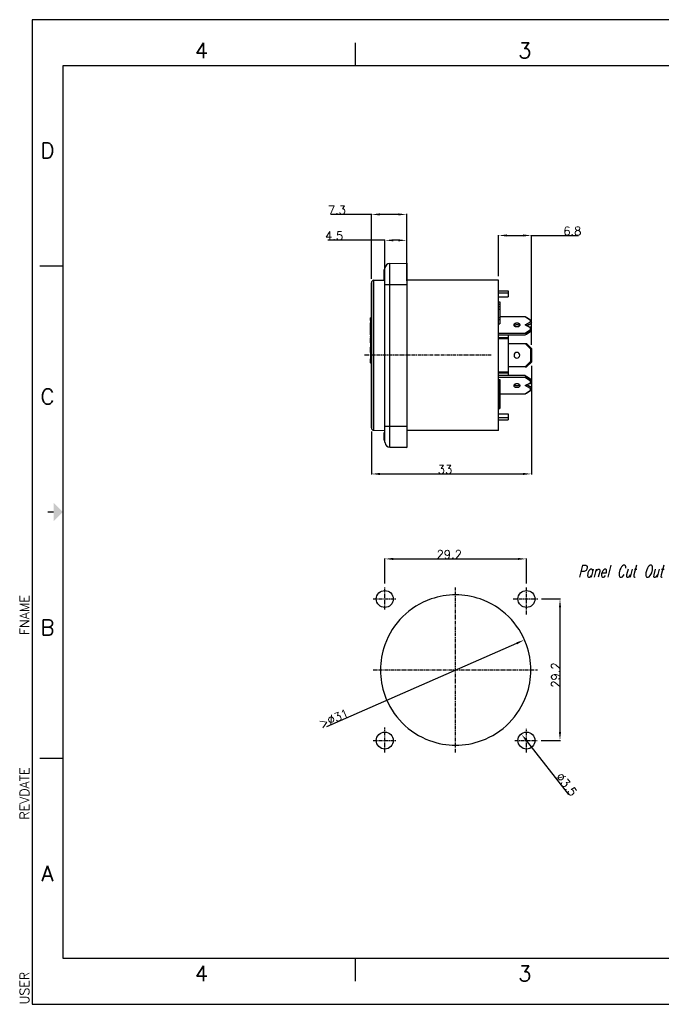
# Model space of a CAD drawing. Extents: x 4473 to 5011, y -32 to 374.
# Tile 1 of 7: x 4473 to 4737, y -32 to 374. Entities that reach past the tile are written whole.
import ezdxf
from ezdxf.enums import TextEntityAlignment as Align

# ---------------------------------------------------------------- set-up
doc = ezdxf.new("R2010")
doc.units = 0
doc.header["$LTSCALE"] = 4
doc.header["$MEASUREMENT"] = 0
doc.linetypes.add('CENTER', pattern=[0.6, 0.375, -0.075, 0.075, -0.075])
doc.layers.get('0').update_dxf_attribs({"linetype": 'CONTINUOUS'})
doc.layers.get('Defpoints').update_dxf_attribs({"linetype": 'CONTINUOUS'})
for name, color, linetype in [('6文本', 5, 'CONTINUOUS'), ('DEFAULT_1', 7, 'CENTER'), ('Title Block', 7, 'CONTINUOUS'), ('ZEICHNUNGSBEMASSUNGEN', 7, 'CONTINUOUS')]:
    doc.layers.add(name, color=color, linetype=linetype)
doc.styles.add('Roman', font='romans')
doc.styles.get("Standard").update_dxf_attribs({"font": 'txt', "bigfont": 'gbcbig.shx'})
doc.dimstyles.new('DIMSTYLE_1', dxfattribs={"dimtxt": 3.5, "dimasz": 3.5, "dimexe": 0.18, "dimexo": 0.0625, "dimgap": 0.09, "dimtad": 1, "dimdec": 4, "dimlfac": 0.5, "dimdsep": 46, "dimtxsty": 'Standard', "dimblk": '_FILLED', "dimblk1": '_FILLED', "dimblk2": '_FILLED', "dimcen": 0.09, "dimclrt": 5, "dimadec": 0, "dimazin": 0, "dimtol": 1, "dimtp": 0.1, "dimtm": 0.1, "dimtfac": 1, "dimtdec": 4, "dimtofl": 0, "dimtmove": 0, "dimatfit": 3, "dimldrblk": '_FILLED', "dimfxl": 0, "dimtolj": 1, "dimarcsym": 0})
doc.dimstyles.new('DIMSTYLE_2', dxfattribs={"dimtxt": 3.5, "dimasz": 3.5, "dimexe": 0.18, "dimexo": 0.0625, "dimgap": 0.09, "dimtad": 1, "dimdec": 4, "dimlfac": 0.5, "dimdsep": 46, "dimtxsty": 'Standard', "dimblk": '_FILLED', "dimblk1": '_FILLED', "dimblk2": '_FILLED', "dimcen": 0.09, "dimclrt": 5, "dimadec": 0, "dimazin": 0, "dimtol": 1, "dimtm": 0.2, "dimtfac": 0.6, "dimtdec": 4, "dimtofl": 0, "dimtmove": 0, "dimatfit": 3, "dimldrblk": '_FILLED', "dimfxl": 0, "dimtolj": 1, "dimarcsym": 0})
doc.dimstyles.new('DIMSTYLE_3', dxfattribs={"dimtxt": 3.5, "dimasz": 3.5, "dimexe": 0.18, "dimexo": 0.0625, "dimgap": 0.09, "dimtad": 1, "dimdec": 4, "dimlfac": 0.5, "dimdsep": 46, "dimtxsty": 'Standard', "dimblk": '_FILLED', "dimblk1": '_FILLED', "dimblk2": '_FILLED', "dimcen": 0.09, "dimclrt": 5, "dimadec": 0, "dimazin": 0, "dimtol": 1, "dimtp": 0.1, "dimtm": 0.1, "dimtfac": 1, "dimtdec": 4, "dimtofl": 0, "dimtmove": 0, "dimatfit": 3, "dimldrblk": '_FILLED', "dimfxl": 0, "dimtolj": 1, "dimarcsym": 0})
doc.dimstyles.new('DIMSTYLE_4', dxfattribs={"dimtxt": 3.5, "dimasz": 3.5, "dimexe": 0.18, "dimexo": 0.0625, "dimgap": 0.09, "dimtad": 1, "dimdec": 4, "dimlfac": 0.5, "dimdsep": 46, "dimtxsty": 'Standard', "dimblk": '_FILLED', "dimblk1": '_FILLED', "dimblk2": '_FILLED', "dimcen": 0.09, "dimclrt": 5, "dimadec": 0, "dimazin": 0, "dimtol": 1, "dimtp": 0.1, "dimtfac": 0.6, "dimtdec": 4, "dimtofl": 0, "dimtmove": 0, "dimatfit": 3, "dimldrblk": '_FILLED', "dimfxl": 0, "dimtolj": 1, "dimarcsym": 0})
doc.dimstyles.new('DIMSTYLE_5', dxfattribs={"dimtxt": 3.5, "dimasz": 3.5, "dimexe": 0.18, "dimexo": 0.0625, "dimgap": 0.09, "dimtad": 1, "dimdec": 4, "dimlfac": 0.5, "dimdsep": 46, "dimtxsty": 'Standard', "dimblk": '_FILLED', "dimblk1": '_FILLED', "dimblk2": '_FILLED', "dimcen": 0.09, "dimclrt": 5, "dimadec": 0, "dimazin": 0, "dimtol": 1, "dimtp": 0.1, "dimtm": 0.1, "dimtfac": 0.6, "dimtdec": 4, "dimtofl": 0, "dimtmove": 0, "dimatfit": 3, "dimldrblk": '_FILLED', "dimfxl": 0, "dimtolj": 1, "dimarcsym": 0})

# ---------------------------------------------------------------- blocks, each defined once
blk = doc.blocks.new('_FILLED')
at = {"color": 0, "linetype": 'ByBlock'}
blk.add_solid([(0, 0), (-1, 0.125), (-1, -0.125)], dxfattribs=at)
blk = doc.blocks.new('*D106')
at = {"layer": 'Defpoints', "color": 0, "linetype": 'Continuous'}
for p in [(873.5, 276.36), (864.5, 259.66), (873.5, 259.66)]:
    blk.add_point(p, dxfattribs=at)
at = {"layer": 'ZEICHNUNGSBEMASSUNGEN', "color": 0, "linetype": 'Continuous', "lineweight": -2}
for p, q in [((864.5, 276.36), (840.98, 276.36)), ((864.5, 259.72), (864.5, 276.54)), ((870, 276.36), (868, 276.36)), ((873.5, 259.72), (873.5, 276.54))]:
    blk.add_line(p, q, dxfattribs=at)
at = {"layer": 'ZEICHNUNGSBEMASSUNGEN', "color": 0, "linetype": 'Continuous', "lineweight": -2, "xscale": 3.5, "yscale": 3.5, "zscale": 3.5, "rotation": 180}
blk.add_blockref('_FILLED', (864.5, 276.36), dxfattribs=at)
at = {"layer": 'ZEICHNUNGSBEMASSUNGEN', "color": 0, "linetype": 'Continuous', "lineweight": -2, "xscale": 3.5, "yscale": 3.5, "zscale": 3.5}
blk.add_blockref('_FILLED', (873.5, 276.36), dxfattribs=at)
at = {"layer": 'ZEICHNUNGSBEMASSUNGEN', "color": 5, "linetype": 'Continuous', "insert": (843.52, 278.2), "char_height": 3.5, "attachment_point": 5}
blk.add_mtext('\\A1;4.5', dxfattribs=at)
blk = doc.blocks.new('*D107')
at = {"layer": 'Defpoints', "color": 0, "linetype": 'Continuous'}
for p in [(924.9, 278.36), (911.3, 261.46), (924.9, 233.26)]:
    blk.add_point(p, dxfattribs=at)
at = {"layer": 'ZEICHNUNGSBEMASSUNGEN', "color": 0, "linetype": 'Continuous', "lineweight": -2}
for p, q in [((911.3, 261.52), (911.3, 278.54)), ((914.8, 278.36), (921.4, 278.36)), ((924.9, 233.32), (924.9, 278.54)), ((924.9, 278.36), (944.28, 278.36))]:
    blk.add_line(p, q, dxfattribs=at)
at = {"layer": 'ZEICHNUNGSBEMASSUNGEN', "color": 0, "linetype": 'Continuous', "lineweight": -2, "xscale": 3.5, "yscale": 3.5, "zscale": 3.5, "rotation": 180}
blk.add_blockref('_FILLED', (911.3, 278.36), dxfattribs=at)
at = {"layer": 'ZEICHNUNGSBEMASSUNGEN', "color": 0, "linetype": 'Continuous', "lineweight": -2, "xscale": 3.5, "yscale": 3.5, "zscale": 3.5}
blk.add_blockref('_FILLED', (924.9, 278.36), dxfattribs=at)
at = {"layer": 'ZEICHNUNGSBEMASSUNGEN', "color": 5, "linetype": 'Continuous', "insert": (941.74, 280.2), "char_height": 3.5, "attachment_point": 5}
blk.add_mtext('\\A1;6.8', dxfattribs=at)
blk = doc.blocks.new('*D108')
at = {"layer": 'Defpoints', "color": 0, "linetype": 'Continuous'}
for p in [(873.5, 287.05), (858.9, 260.38), (873.5, 259.66)]:
    blk.add_point(p, dxfattribs=at)
at = {"layer": 'ZEICHNUNGSBEMASSUNGEN', "color": 0, "linetype": 'Continuous', "lineweight": -2}
for p, q in [((858.9, 287.05), (842.17, 287.05)), ((858.9, 260.44), (858.9, 287.23)), ((870, 287.05), (862.4, 287.05)), ((873.5, 259.72), (873.5, 287.23))]:
    blk.add_line(p, q, dxfattribs=at)
at = {"layer": 'ZEICHNUNGSBEMASSUNGEN', "color": 0, "linetype": 'Continuous', "lineweight": -2, "xscale": 3.5, "yscale": 3.5, "zscale": 3.5, "rotation": 180}
blk.add_blockref('_FILLED', (858.9, 287.05), dxfattribs=at)
at = {"layer": 'ZEICHNUNGSBEMASSUNGEN', "color": 0, "linetype": 'Continuous', "lineweight": -2, "xscale": 3.5, "yscale": 3.5, "zscale": 3.5}
blk.add_blockref('_FILLED', (873.5, 287.05), dxfattribs=at)
at = {"layer": 'ZEICHNUNGSBEMASSUNGEN', "color": 5, "linetype": 'Continuous', "insert": (844.71, 288.89), "char_height": 3.5, "attachment_point": 5}
blk.add_mtext('\\A1;7.3', dxfattribs=at)
blk = doc.blocks.new('*D109')
at = {"layer": 'Defpoints', "color": 0, "linetype": 'Continuous'}
for p in [(924.9, 224.66), (858.9, 197.54), (924.9, 180)]:
    blk.add_point(p, dxfattribs=at)
at = {"layer": 'ZEICHNUNGSBEMASSUNGEN', "color": 0, "linetype": 'Continuous', "lineweight": -2}
for p, q in [((924.9, 224.59), (924.9, 179.82)), ((858.9, 197.47), (858.9, 179.82)), ((862.4, 180), (921.4, 180))]:
    blk.add_line(p, q, dxfattribs=at)
at = {"layer": 'ZEICHNUNGSBEMASSUNGEN', "color": 0, "linetype": 'Continuous', "lineweight": -2, "xscale": 3.5, "yscale": 3.5, "zscale": 3.5, "rotation": 180}
blk.add_blockref('_FILLED', (858.9, 180), dxfattribs=at)
at = {"layer": 'ZEICHNUNGSBEMASSUNGEN', "color": 0, "linetype": 'Continuous', "lineweight": -2, "xscale": 3.5, "yscale": 3.5, "zscale": 3.5}
blk.add_blockref('_FILLED', (924.9, 180), dxfattribs=at)
at = {"layer": 'ZEICHNUNGSBEMASSUNGEN', "color": 5, "linetype": 'Continuous', "insert": (889.22, 181.84), "char_height": 3.5, "attachment_point": 5}
blk.add_mtext('\\A1;33', dxfattribs=at)
blk = doc.blocks.new('*D114')
at = {"layer": 'Defpoints', "color": 0, "linetype": 'Continuous'}
for p in [(922.83, 144.95), (864.43, 134.7), (922.83, 134.72)]:
    blk.add_point(p, dxfattribs=at)
at = {"layer": 'ZEICHNUNGSBEMASSUNGEN', "color": 0, "linetype": 'Continuous', "lineweight": -2}
for p, q in [((864.43, 134.76), (864.43, 145.13)), ((867.93, 144.95), (919.33, 144.95)), ((922.83, 134.78), (922.83, 145.13))]:
    blk.add_line(p, q, dxfattribs=at)
at = {"layer": 'ZEICHNUNGSBEMASSUNGEN', "color": 0, "linetype": 'Continuous', "lineweight": -2, "xscale": 3.5, "yscale": 3.5, "zscale": 3.5, "rotation": 180}
blk.add_blockref('_FILLED', (864.43, 144.95), dxfattribs=at)
at = {"layer": 'ZEICHNUNGSBEMASSUNGEN', "color": 0, "linetype": 'Continuous', "lineweight": -2, "xscale": 3.5, "yscale": 3.5, "zscale": 3.5}
blk.add_blockref('_FILLED', (922.83, 144.95), dxfattribs=at)
at = {"layer": 'ZEICHNUNGSBEMASSUNGEN', "color": 5, "linetype": 'Continuous', "insert": (891.02, 146.79), "char_height": 3.5, "attachment_point": 5}
blk.add_mtext('\\A1;29.2', dxfattribs=at)
blk = doc.blocks.new('*D115')
at = {"layer": 'Defpoints', "color": 0, "linetype": 'Continuous'}
for p in [(928.98, 128.42), (928.81, 70.02), (936.65, 70.02)]:
    blk.add_point(p, dxfattribs=at)
at = {"layer": 'ZEICHNUNGSBEMASSUNGEN', "color": 0, "linetype": 'Continuous', "lineweight": -2}
for p, q in [((929.04, 128.42), (936.83, 128.42)), ((936.65, 124.92), (936.65, 73.52)), ((928.88, 70.02), (936.83, 70.02))]:
    blk.add_line(p, q, dxfattribs=at)
at = {"layer": 'ZEICHNUNGSBEMASSUNGEN', "color": 0, "linetype": 'Continuous', "lineweight": -2, "xscale": 3.5, "yscale": 3.5, "zscale": 3.5}
for p, rotation in [((936.65, 128.42), 90), ((936.65, 70.02), 270)]:
    blk.add_blockref('_FILLED', p, dxfattribs=dict(at, rotation=rotation))
at = {"layer": 'ZEICHNUNGSBEMASSUNGEN', "color": 5, "linetype": 'Continuous', "insert": (934.81, 97.06), "char_height": 3.5, "attachment_point": 5, "rotation": 90}
blk.add_mtext('\\A1;29.2', dxfattribs=at)
blk = doc.blocks.new('*D116')
at = {"layer": 'Defpoints', "color": 0, "linetype": 'Continuous'}
for p in [(920.67, 72.77), (924.99, 67.27)]:
    blk.add_point(p, dxfattribs=at)
at = {"layer": 'ZEICHNUNGSBEMASSUNGEN', "color": 0, "linetype": 'Continuous', "lineweight": -2}
blk.add_line((940.23, 47.82), (922.83, 70.02), dxfattribs=at)
at = {"layer": 'ZEICHNUNGSBEMASSUNGEN', "color": 0, "linetype": 'Continuous', "lineweight": -2, "xscale": 3.5, "yscale": 3.5, "zscale": 3.5, "rotation": 128.1009790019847}
blk.add_blockref('_FILLED', (920.67, 72.77), dxfattribs=at)
at = {"layer": 'ZEICHNUNGSBEMASSUNGEN', "color": 5, "linetype": 'Continuous', "insert": (939.36, 51.92), "char_height": 3.5, "attachment_point": 5, "rotation": 308.101}
blk.add_mtext('\\A1;∅3.5', dxfattribs=at)
blk = doc.blocks.new('*D117')
at = {"layer": 'Defpoints', "color": 0, "linetype": 'Continuous'}
for p in [(922.02, 111.55), (865.23, 86.67)]:
    blk.add_point(p, dxfattribs=at)
at = {"layer": 'ZEICHNUNGSBEMASSUNGEN', "color": 0, "linetype": 'Continuous', "lineweight": -2}
blk.add_line((840.52, 75.85), (918.82, 110.14), dxfattribs=at)
at = {"layer": 'ZEICHNUNGSBEMASSUNGEN', "color": 0, "linetype": 'Continuous', "lineweight": -2, "xscale": 3.5, "yscale": 3.5, "zscale": 3.5, "rotation": 23.65631210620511}
blk.add_blockref('_FILLED', (922.02, 111.55), dxfattribs=at)
at = {"layer": 'ZEICHNUNGSBEMASSUNGEN', "color": 5, "linetype": 'Continuous', "insert": (843.42, 79.12), "char_height": 3.5, "attachment_point": 5, "rotation": 23.6563}
blk.add_mtext('\\A1;>∅31', dxfattribs=at)
blk = doc.blocks.new('78')
at = {"color": 7, "linetype": 'Continuous'}
for p, q in [((864.10211, 264.16918), (864.10211, 263.91386)), ((864.50211, 264.16918), (864.10211, 264.16918)), ((864.50211, 264.04545), (864.50211, 264.83392)), ((864.50211, 263.93991), (864.50211, 264.83392)), ((864.50211, 258.15641), (864.50211, 264.04545)), ((866.46721, 266.83362), (873.50211, 266.95641)), ((873.50211, 266.95641), (873.50211, 265.52294)), ((873.50211, 265.52294), (873.50211, 265.47334)), ((873.50211, 265.47334), (873.50211, 264.95867)), ((873.50211, 264.95867), (873.50211, 261.95641)), ((859.88466, 259.87581), (864.50211, 259.95641)), ((859.88466, 259.87581), (864.50211, 259.95641)), ((864.10211, 263.91386), (864.10211, 263.7862)), ((864.50211, 263.91386), (864.10211, 263.91386)), ((864.10211, 263.7862), (864.10211, 263.27556)), ((864.50211, 263.7862), (864.10211, 263.7862)), ((864.10211, 263.27556), (864.10211, 263.02024)), ((864.10211, 263.02024), (864.10211, 262.76492)), ((864.50211, 263.02024), (864.10211, 263.02024)), ((864.10211, 262.76492), (864.10211, 262.25428)), ((864.10211, 262.25428), (864.10211, 262.12662)), ((864.50211, 262.25428), (864.10211, 262.25428)), ((864.10211, 262.12662), (864.10211, 261.8713)), ((864.50211, 262.12662), (864.10211, 262.12662)), ((864.10211, 261.8713), (864.10211, 260.15641)), ((864.50211, 261.8713), (864.10211, 261.8713)), ((864.50211, 260.15641), (864.10211, 260.15641)), ((864.50211, 258.15641), (864.50211, 263.93991)), ((873.50211, 261.95641), (873.50211, 261.65992)), ((873.50211, 261.65992), (873.50211, 261.52402)), ((873.50211, 261.52402), (873.50211, 258.15641)), ((911.30211, 259.95641), (873.50211, 259.95641)), ((911.30211, 259.95641), (873.50211, 259.95641)), ((911.30211, 257.456), (911.30211, 259.95641)), ((858.90211, 258.87596), (858.90211, 257.86166)), ((858.90211, 257.86166), (858.90211, 258.87596)), ((858.90211, 257.86166), (858.90211, 257.68642)), ((858.90211, 257.79882), (858.90211, 257.86166)), ((858.90211, 257.68642), (858.90211, 257.79882)), ((858.90211, 257.68642), (858.90211, 257.66401)), ((858.90211, 257.31179), (858.90211, 257.68642)), ((858.90211, 257.66401), (858.90211, 257.16281)), ((858.90211, 257.16281), (858.90211, 257.31179)), ((858.90211, 257.16281), (858.90211, 256.98953)), ((858.90211, 254.28472), (858.90211, 257.16281)), ((858.90211, 256.98953), (858.90211, 254.28472)), ((864.50211, 199.75641), (864.50211, 258.15641)), ((864.50211, 199.75641), (864.50211, 258.15641)), ((873.50211, 258.15641), (873.50211, 199.75641)), ((911.30211, 257.38996), (911.30211, 257.456)), ((911.30211, 255.55641), (911.30211, 257.38996)), ((858.90211, 254.28472), (858.90211, 254.12634)), ((858.90211, 254.05128), (858.90211, 254.28472)), ((858.90211, 254.12634), (858.90211, 246.05984)), ((858.90211, 246.05984), (858.90211, 254.05128)), ((911.30211, 255.55641), (915.30211, 255.55641)), ((911.30211, 253.10456), (911.30211, 255.55641)), ((911.30211, 254.65004), (915.30211, 254.65004)), ((911.30211, 253.10456), (915.30211, 253.10456)), ((911.30211, 250.95641), (911.30211, 253.10456)), ((915.30211, 255.55641), (915.30211, 254.65004)), ((915.30211, 254.65004), (915.30211, 253.10456)), ((911.30211, 250.95641), (911.90211, 250.95641)), ((911.30211, 249.04152), (911.30211, 250.95641)), ((911.30211, 250.06279), (911.90211, 250.06279)), ((911.30211, 249.04152), (911.90211, 249.04152)), ((911.30211, 247.95641), (911.30211, 249.04152)), ((911.30211, 247.95641), (911.90211, 247.95641)), ((911.30211, 244.58347), (911.30211, 247.95641)), ((911.90211, 250.95641), (911.90211, 250.06279)), ((911.90211, 250.06279), (911.90211, 249.04152)), ((911.90211, 249.04152), (911.90211, 247.95641)), ((911.90211, 247.95641), (911.90211, 246.93513)), ((858.90211, 244.45641), (858.50211, 244.45641)), ((858.50211, 243.31641), (858.50211, 244.45618)), ((858.90211, 246.05984), (858.90211, 244.45641)), ((858.90211, 244.45641), (858.90211, 246.05984)), ((858.90211, 244.45641), (858.90211, 242.29979)), ((858.90211, 242.29979), (858.90211, 244.45641)), ((911.30211, 244.01778), (911.30211, 244.58347)), ((911.30211, 244.5096), (911.90211, 244.5096)), ((911.30211, 243.74364), (911.30211, 244.01778)), ((911.30211, 243.74364), (911.90211, 243.74364)), ((911.30211, 241.95641), (911.30211, 243.74364)), ((911.90211, 246.93513), (911.90211, 244.5096)), ((922.33642, 244.86631), (911.90211, 244.86631)), ((911.90211, 244.5096), (911.90211, 243.74364)), ((911.90211, 243.74364), (911.90211, 241.95641)), ((922.33642, 244.86631), (922.90211, 244.58347)), ((924.50211, 243.33494), (922.33642, 244.86631)), ((924.90211, 243.16926), (922.90211, 244.58347)), ((858.50211, 243.26759), (858.50211, 243.31641)), ((858.50211, 243.26759), (858.50211, 242.29979)), ((858.90211, 243.26759), (858.50211, 243.26759)), ((858.50211, 240.27316), (858.50211, 242.29979)), ((858.90211, 242.29979), (858.50211, 242.29979)), ((858.50211, 239.87315), (858.50211, 240.27316)), ((858.50211, 239.78601), (858.50211, 239.87315)), ((858.50211, 239.072), (858.50211, 239.78601)), ((858.90211, 242.29979), (858.90211, 242.27133)), ((858.90211, 242.27133), (858.90211, 242.29979)), ((858.90211, 242.27133), (858.90211, 240.20575)), ((858.90211, 240.20575), (858.90211, 242.27133)), ((858.90211, 240.20575), (858.90211, 238.95298)), ((858.90211, 238.95298), (858.90211, 240.20575)), ((911.30211, 241.95641), (911.90211, 241.95641)), ((911.30211, 241.82575), (911.30211, 241.95641)), ((911.30211, 240.8358), (911.30211, 241.82575)), ((911.30211, 238.00738), (911.30211, 240.8358)), ((922.23544, 241.4722), (924.50211, 242.67428)), ((922.23544, 241.4722), (922.90211, 241.18936)), ((924.50211, 240.27012), (922.23544, 241.4722)), ((922.90211, 241.18936), (924.90211, 242.25002)), ((923.03544, 241.11865), (922.90211, 241.18936)), ((923.03544, 241.11865), (924.90211, 242.1086)), ((924.90211, 240.1287), (923.03544, 241.11865)), ((924.50211, 240.55641), (924.09561, 240.55641)), ((924.50211, 242.67428), (924.50211, 243.33494)), ((924.50211, 243.33494), (924.90211, 243.16926)), ((924.50211, 242.67428), (924.90211, 242.25002)), ((924.50211, 240.55641), (924.90211, 240.15641)), ((924.50211, 240.27012), (924.90211, 240.1287)), ((924.50211, 239.60946), (924.50211, 240.27012)), ((924.90211, 240.15641), (924.84985, 240.15641)), ((924.90211, 242.25002), (924.90211, 243.16926)), ((924.90211, 242.1086), (924.90211, 242.25002)), ((924.90211, 240.15641), (924.90211, 240.1287)), ((924.90211, 239.20946), (924.90211, 240.1287)), ((858.50211, 239.03442), (858.50211, 239.072)), ((858.50211, 238.4207), (858.50211, 239.03442)), ((858.50211, 238.26192), (858.50211, 238.4207)), ((858.50211, 238.23594), (858.50211, 238.26192)), ((858.50211, 237.43151), (858.50211, 238.23594)), ((858.50211, 237.43151), (858.50211, 236.6711)), ((858.50211, 236.59584), (858.50211, 236.6711)), ((858.50211, 236.59584), (858.50211, 236.09279)), ((858.90211, 236.59564), (858.50211, 236.59564)), ((858.50211, 234.1084), (858.50211, 236.09279)), ((858.90211, 236.09279), (858.50211, 236.09279)), ((858.90211, 238.95298), (858.90211, 238.26192)), ((858.90211, 238.26192), (858.90211, 238.95298)), ((858.90211, 238.26192), (858.90211, 236.59564)), ((858.90211, 236.59564), (858.90211, 238.26192)), ((858.90211, 236.59564), (858.90211, 236.09279)), ((858.90211, 236.09279), (858.90211, 236.59564)), ((858.90211, 236.09279), (858.90211, 235.87975)), ((858.90211, 235.87975), (858.90211, 236.09279)), ((858.90211, 235.87975), (858.90211, 233.26725)), ((858.90211, 233.26725), (858.90211, 235.87975)), ((911.30211, 238.07809), (922.33642, 238.07809)), ((911.30211, 237.65382), (911.30211, 238.00738)), ((911.30211, 235.841), (911.30211, 237.65382)), ((911.30211, 237.37098), (922.33642, 237.37098)), ((911.30211, 236.23961), (915.30211, 236.23961)), ((911.30211, 235.841), (915.30211, 235.841)), ((911.30211, 233.45641), (911.30211, 235.841)), ((915.30211, 237.37098), (915.30211, 236.66387)), ((915.30211, 236.66387), (915.30211, 236.23961)), ((915.30211, 236.23961), (915.30211, 235.841)), ((915.30211, 235.841), (915.30211, 222.07182)), ((922.33642, 238.07809), (924.50211, 239.60946)), ((922.33642, 238.07809), (922.90211, 237.79524)), ((922.33642, 237.37098), (922.90211, 237.65382)), ((922.90211, 237.79524), (924.90211, 239.20946)), ((922.90211, 237.65382), (924.90211, 239.06804)), ((922.90211, 237.65382), (922.90211, 237.79524)), ((924.50211, 239.60946), (924.90211, 239.20946)), ((924.90211, 239.06804), (924.90211, 239.20946)), ((858.50211, 234.1084), (858.50211, 233.26725)), ((858.90211, 234.1084), (858.50211, 234.1084)), ((858.90211, 233.26725), (858.50211, 233.26725)), ((858.50211, 233.26725), (858.50211, 232.31573)), ((858.90211, 232.31573), (858.50211, 232.31573)), ((858.50211, 230.23959), (858.50211, 232.28842)), ((858.90211, 232.28842), (858.50211, 232.28842)), ((858.90211, 233.26725), (858.90211, 233.21441)), ((858.90211, 233.23443), (858.90211, 233.26725)), ((858.90211, 232.28842), (858.90211, 233.23443)), ((858.90211, 233.21441), (858.90211, 232.28842)), ((858.90211, 232.28842), (858.90211, 231.5607)), ((858.90211, 231.5607), (858.90211, 232.28842)), ((858.90211, 231.5607), (858.90211, 230.14924)), ((858.90211, 230.14924), (858.90211, 231.5607)), ((911.30211, 230.95641), (911.30211, 233.45641)), ((915.30211, 233.75641), (922.33642, 233.75641)), ((922.33642, 233.75641), (922.90211, 233.75641)), ((922.33642, 233.75641), (924.50211, 231.59072)), ((922.90211, 233.75641), (924.90211, 231.75641)), ((924.50211, 231.59072), (924.90211, 231.75641)), ((924.50211, 231.59072), (924.50211, 226.3221)), ((924.90211, 231.75641), (924.90211, 226.15641)), ((858.50211, 230.14924), (858.50211, 230.23959)), ((858.50211, 230.14924), (858.50211, 227.51479)), ((858.90211, 230.14924), (858.50211, 230.14924)), ((858.50211, 225.83283), (858.50211, 227.51479)), ((858.90211, 227.51479), (858.50211, 227.51479)), ((858.90211, 230.14924), (858.90211, 228.26949)), ((858.90211, 228.26949), (858.90211, 230.14924)), ((858.90211, 228.26949), (858.90211, 226.35212)), ((858.90211, 226.35212), (858.90211, 228.26949)), ((911.30211, 226.95641), (911.30211, 230.95641)), ((858.90211, 225.83283), (858.50211, 225.83283)), ((858.50211, 225.83283), (858.50211, 225.6244)), ((858.90211, 225.6244), (858.50211, 225.6244)), ((858.90211, 226.35212), (858.90211, 225.83283)), ((858.90211, 225.83283), (858.90211, 226.35212)), ((858.90211, 225.83283), (858.90211, 218.95984)), ((858.90211, 218.95984), (858.90211, 225.83283)), ((911.30211, 224.45641), (911.30211, 226.95641)), ((911.30211, 222.07182), (911.30211, 224.45641)), ((922.33642, 224.15641), (915.30211, 224.15641)), ((924.50211, 226.3221), (922.33642, 224.15641)), ((922.33642, 224.15641), (922.90211, 224.15641)), ((924.90211, 226.15641), (922.90211, 224.15641)), ((924.50211, 226.3221), (924.90211, 226.15641)), ((911.30211, 222.07182), (915.30211, 222.07182)), ((911.30211, 220.259), (911.30211, 222.07182)), ((911.30211, 221.67321), (915.30211, 221.67321)), ((922.33642, 220.54184), (911.30211, 220.54184)), ((911.30211, 219.90544), (911.30211, 220.259)), ((911.30211, 218.95641), (911.30211, 219.90544)), ((922.33642, 219.83473), (911.30211, 219.83473)), ((915.30211, 222.07182), (915.30211, 221.67321)), ((915.30211, 221.67321), (915.30211, 221.24895)), ((915.30211, 221.24895), (915.30211, 220.54184)), ((922.33642, 220.54184), (922.90211, 220.259)), ((922.33642, 219.83473), (922.90211, 220.11758)), ((924.50211, 218.30336), (922.33642, 219.83473)), ((924.90211, 218.84478), (922.90211, 220.259)), ((922.90211, 220.259), (922.90211, 220.11758)), ((924.90211, 218.70336), (922.90211, 220.11758)), ((858.90211, 218.95984), (858.90211, 211.85298)), ((858.90211, 211.85298), (858.90211, 218.95984)), ((911.30211, 218.95641), (911.90211, 218.95641)), ((911.30211, 217.55215), (911.30211, 218.95641)), ((911.30211, 218.82875), (911.90211, 218.82875)), ((911.30211, 218.57343), (911.90211, 218.57343)), ((911.30211, 218.06279), (911.90211, 218.06279)), ((911.30211, 217.55215), (911.90211, 217.55215)), ((911.30211, 217.07702), (911.30211, 217.55215)), ((911.30211, 217.29684), (911.90211, 217.29684)), ((911.30211, 216.27556), (911.30211, 217.07702)), ((911.30211, 216.7862), (911.90211, 216.7862)), ((911.30211, 216.53088), (911.90211, 216.53088)), ((911.30211, 216.27556), (911.90211, 216.27556)), ((911.30211, 216.08707), (911.30211, 216.27556)), ((911.30211, 215.76492), (911.30211, 216.08707)), ((911.30211, 215.76492), (911.90211, 215.76492)), ((911.30211, 214.36067), (911.30211, 215.76492)), ((911.30211, 215.63726), (911.90211, 215.63726)), ((911.30211, 215.38194), (911.90211, 215.38194)), ((911.90211, 218.95641), (911.90211, 218.82875)), ((911.90211, 218.82875), (911.90211, 218.57343)), ((911.90211, 218.57343), (911.90211, 218.06279)), ((911.90211, 218.06279), (911.90211, 217.55215)), ((911.90211, 217.55215), (911.90211, 217.29684)), ((911.90211, 217.29684), (911.90211, 216.7862)), ((911.90211, 216.7862), (911.90211, 216.53088)), ((911.90211, 216.53088), (911.90211, 216.27556)), ((911.90211, 216.27556), (911.90211, 215.76492)), ((911.90211, 215.76492), (911.90211, 215.63726)), ((911.90211, 215.63726), (911.90211, 215.38194)), ((911.90211, 215.38194), (911.90211, 214.8713)), ((922.23544, 216.44062), (924.50211, 217.6427)), ((922.23544, 216.44062), (922.90211, 216.72346)), ((924.50211, 215.23854), (922.23544, 216.44062)), ((922.90211, 216.72346), (923.03544, 216.79417)), ((924.90211, 215.6628), (922.90211, 216.72346)), ((923.03544, 216.79417), (924.90211, 217.78412)), ((924.90211, 215.80422), (923.03544, 216.79417)), ((924.09561, 217.35641), (924.50211, 217.35641)), ((924.50211, 218.30336), (924.90211, 218.70336)), ((924.50211, 217.6427), (924.50211, 218.30336)), ((924.50211, 217.6427), (924.90211, 217.78412)), ((924.50211, 217.35641), (924.90211, 217.75641)), ((924.50211, 215.23854), (924.90211, 215.6628)), ((924.84985, 217.75641), (924.90211, 217.75641)), ((924.90211, 218.84478), (924.90211, 218.70336)), ((924.90211, 217.78412), (924.90211, 218.70336)), ((924.90211, 217.75641), (924.90211, 217.78412)), ((924.90211, 215.80422), (924.90211, 215.6628)), ((924.90211, 214.74356), (924.90211, 215.6628)), ((858.90211, 211.85298), (858.90211, 203.21163)), ((858.90211, 203.21163), (858.90211, 211.85298)), ((911.30211, 214.8713), (911.90211, 214.8713)), ((911.30211, 214.36067), (911.90211, 214.36067)), ((911.30211, 213.89504), (911.30211, 214.36067)), ((911.30211, 213.97769), (911.90211, 213.97769)), ((911.30211, 213.32935), (911.30211, 213.89504)), ((911.30211, 213.59471), (911.90211, 213.59471)), ((911.30211, 213.33939), (911.90211, 213.33939)), ((911.30211, 213.04651), (911.30211, 213.32935)), ((911.30211, 213.08407), (911.90211, 213.08407)), ((911.30211, 212.95641), (911.30211, 213.04651)), ((911.30211, 212.95641), (911.90211, 212.95641)), ((911.30211, 212.84944), (911.30211, 212.95641)), ((911.30211, 211.55215), (911.30211, 212.84944)), ((911.30211, 212.82875), (911.90211, 212.82875)), ((911.30211, 212.57343), (911.90211, 212.57343)), ((911.30211, 212.06279), (911.90211, 212.06279)), ((911.30211, 211.55215), (911.90211, 211.55215)), ((911.30211, 211.07932), (911.30211, 211.55215)), ((911.30211, 211.29684), (911.90211, 211.29684)), ((911.90211, 214.8713), (911.90211, 214.36067)), ((911.90211, 214.36067), (911.90211, 213.97769)), ((911.90211, 213.97769), (911.90211, 213.59471)), ((911.90211, 213.59471), (911.90211, 213.33939)), ((911.90211, 213.33939), (911.90211, 213.08407)), ((911.90211, 213.08407), (911.90211, 212.95641)), ((911.90211, 213.04651), (922.33642, 213.04651)), ((911.90211, 212.95641), (911.90211, 212.82875)), ((911.90211, 212.82875), (911.90211, 212.57343)), ((911.90211, 212.57343), (911.90211, 212.06279)), ((911.90211, 212.06279), (911.90211, 211.55215)), ((911.90211, 211.55215), (911.90211, 211.29684)), ((911.90211, 211.29684), (911.90211, 210.7862)), ((922.33642, 213.04651), (924.50211, 214.57788)), ((922.33642, 213.04651), (922.90211, 213.32935)), ((922.90211, 213.32935), (924.90211, 214.74356)), ((924.50211, 214.57788), (924.50211, 215.23854)), ((924.50211, 214.57788), (924.90211, 214.74356)), ((911.30211, 210.92519), (911.30211, 211.07932)), ((911.30211, 210.27556), (911.30211, 210.92519)), ((911.30211, 210.7862), (911.90211, 210.7862)), ((911.30211, 210.53088), (911.90211, 210.53088)), ((911.30211, 210.27556), (911.90211, 210.27556)), ((911.30211, 209.89246), (911.30211, 210.27556)), ((911.30211, 209.76492), (911.30211, 209.89246)), ((911.30211, 209.76492), (911.90211, 209.76492)), ((911.30211, 208.36067), (911.30211, 209.76492)), ((911.30211, 209.63726), (911.90211, 209.63726)), ((911.30211, 209.38194), (911.90211, 209.38194)), ((911.30211, 208.8713), (911.90211, 208.8713)), ((911.30211, 208.36067), (911.90211, 208.36067)), ((911.30211, 207.79726), (911.30211, 208.36067)), ((911.30211, 207.97769), (911.90211, 207.97769)), ((911.30211, 207.77114), (911.30211, 207.79726)), ((911.30211, 206.95641), (911.30211, 207.77114)), ((911.30211, 207.59471), (911.90211, 207.59471)), ((911.30211, 207.33939), (911.90211, 207.33939)), ((911.90211, 210.7862), (911.90211, 210.53088)), ((911.90211, 210.53088), (911.90211, 210.27556)), ((911.90211, 210.27556), (911.90211, 209.76492)), ((911.90211, 209.76492), (911.90211, 209.63726)), ((911.90211, 209.63726), (911.90211, 209.38194)), ((911.90211, 209.38194), (911.90211, 208.8713)), ((911.90211, 208.8713), (911.90211, 208.36067)), ((911.90211, 208.36067), (911.90211, 207.97769)), ((911.90211, 207.97769), (911.90211, 207.59471)), ((911.90211, 207.59471), (911.90211, 207.33939)), ((911.90211, 207.33939), (911.90211, 207.08407)), ((858.90211, 203.21163), (858.90211, 200.37544)), ((858.90211, 200.61944), (858.90211, 203.21163)), ((911.30211, 207.08407), (911.90211, 207.08407)), ((911.30211, 206.95641), (911.90211, 206.95641)), ((911.30211, 204.80826), (911.30211, 206.95641)), ((911.30211, 204.80826), (915.30211, 204.80826)), ((911.30211, 202.35641), (911.30211, 204.80826)), ((911.30211, 203.26278), (915.30211, 203.26278)), ((911.90211, 207.08407), (911.90211, 206.95641)), ((915.30211, 204.80826), (915.30211, 203.26278)), ((915.30211, 203.26278), (915.30211, 202.35641)), ((858.90211, 200.12726), (858.90211, 200.61944)), ((858.90211, 200.37544), (858.90211, 200.24881)), ((858.90211, 200.24881), (858.90211, 200.08725)), ((858.90211, 200.08725), (858.90211, 200.12726)), ((858.90211, 200.08725), (858.90211, 200.05109)), ((858.90211, 200.05109), (858.90211, 200.08725)), ((858.90211, 200.05109), (858.90211, 199.03686)), ((858.90211, 199.03686), (858.90211, 200.05109)), ((864.50211, 193.97327), (864.50211, 199.75641)), ((864.50211, 193.86737), (864.50211, 199.75641)), ((873.50211, 199.75641), (873.50211, 196.3888)), ((911.30211, 202.35641), (915.30211, 202.35641)), ((911.30211, 200.52286), (911.30211, 202.35641)), ((911.30211, 200.45678), (911.30211, 200.52286)), ((911.30211, 197.95641), (911.30211, 200.45678)), ((859.88466, 198.03701), (864.50211, 197.95641)), ((859.88466, 198.03701), (864.50211, 197.95641)), ((864.10211, 196.95641), (864.10211, 193.95641)), ((864.50211, 196.95641), (864.10211, 196.95641)), ((911.30211, 197.95641), (873.50211, 197.95641)), ((911.30211, 197.95641), (873.50211, 197.95641)), ((873.50211, 196.3888), (873.50211, 196.2529)), ((873.50211, 196.2529), (873.50211, 195.95641)), ((873.50211, 195.95641), (873.50211, 192.95641)), ((864.50211, 193.95641), (864.10211, 193.95641)), ((864.50211, 193.0789), (864.50211, 193.97327)), ((864.50211, 193.0789), (864.50211, 193.86737)), ((873.50211, 190.95641), (866.46721, 191.0792)), ((866.46721, 191.0792), (873.50211, 190.95641)), ((873.50211, 192.95641), (873.50211, 192.43948)), ((873.50211, 192.43948), (873.50211, 192.38988)), ((873.50211, 192.38988), (873.50211, 190.95641))]:
    blk.add_line(p, q, dxfattribs=at)
at = {"color": 9, "linetype": 'Continuous'}
for p, q in [((866.46721, 258.15641), (866.46721, 266.83362)), ((859.88466, 198.03701), (859.88466, 259.87581)), ((864.50211, 258.15641), (866.46721, 258.15641)), ((866.46721, 199.75641), (866.46721, 258.15641)), ((866.46721, 258.15641), (873.50211, 258.15641)), ((858.90211, 238.23594), (858.50211, 238.23594)), ((858.90211, 237.43151), (858.50211, 237.43151)), ((858.90211, 236.6711), (858.50211, 236.6711)), ((864.50211, 199.75641), (866.46721, 199.75641)), ((866.46721, 191.0792), (866.46721, 199.75641)), ((866.46721, 199.75641), (873.50211, 199.75641))]:
    blk.add_line(p, q, dxfattribs=at)
at = {"color": 7, "linetype": 'CENTER'}
for p, q in [((864.42895, 124.0707), (864.42895, 133.19831)), ((893.62895, 65.04241), (893.62895, 133.21557)), ((922.82895, 122.01107), (922.82895, 133.21557)), ((859.63511, 128.4201), (869.1424, 128.4201)), ((917.33967, 128.4201), (927.48146, 128.4201)), ((859.63511, 99.2201), (927.31306, 99.2201)), ((864.42895, 65.04241), (864.42895, 75.41652)), ((922.82895, 65.04241), (922.82895, 74.82492)), ((859.63511, 70.0201), (869.16221, 70.0201)), ((917.9907, 70.0201), (927.31306, 70.0201))]:
    blk.add_line(p, q, dxfattribs=at)
at = {"color": 7, "linetype": 'Continuous'}
for centre in [(864.42895, 128.4201), (922.82895, 128.4201), (864.42895, 70.0201), (922.82895, 70.0201)]:
    blk.add_circle(centre, 3.5, dxfattribs=at)
for centre, radius, start, end in [((866.50211, 264.83392), 2, 91, 180), ((866.50211, 264.83392), 2, 91, 180), ((859.90211, 258.87596), 1, 91, 180), ((859.90211, 258.87596), 1, 91, 180), ((918.90211, 228.95641), 1.2, 90, 270), ((918.90211, 228.95641), 1.2, 270, 90), ((859.90211, 199.03686), 1, 180, 269), ((859.90211, 199.03686), 1, 180, 269), ((866.50211, 193.0789), 2, 180, 188.2424747), ((866.50211, 193.0789), 2, 180, 188.2387857), ((866.50211, 193.0789), 2, 188.2387857, 269), ((866.50211, 193.0789), 2, 188.2424747, 269), ((893.62895, 99.10959), 31, 70.9967894, 109.0032106), ((893.62895, 99.10959), 31, 109.0032106, 160.3791781), ((893.62895, 99.10959), 31, 19.6208219, 70.9967894), ((893.62895, 99.10959), 31, 160.3791781, 199.6208219), ((893.62895, 99.10959), 31, 340.3791781, 19.6208219), ((893.62895, 99.10959), 31, 199.6208219, 249.7797022), ((893.62895, 99.10959), 31, 290.2202978, 340.3791781), ((893.62895, 99.10959), 31, 249.7797022, 290.2202978)]:
    blk.add_arc(centre, radius, start, end, dxfattribs=at)
for points, start_tangent, end_tangent in [([(917.70211, 241.4722), (917.743, 241.69182), (917.86288, 241.89646), (918.05358, 242.0722), (918.30211, 242.20705), (918.59153, 242.29182), (918.90211, 242.32073)], (0, 1), (1, 0)), ([(918.90211, 240.62367), (918.59153, 240.65258), (918.30211, 240.73735), (918.05358, 240.8722), (917.86288, 241.04794), (917.743, 241.25258), (917.70211, 241.4722)], (-1, 0), (0, 1)), ([(917.81198, 241.11975), (917.86288, 241.18936), (918.05358, 241.36509), (918.30211, 241.49994), (918.59153, 241.58471), (918.90211, 241.61362)], (0.545471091, 0.838129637), (1, 0)), ([(918.90211, 242.32073), (919.21269, 242.29182), (919.50211, 242.20705), (919.75064, 242.0722), (919.94134, 241.89646), (920.06122, 241.69182), (920.10211, 241.4722)], (1, 0), (0, -1)), ([(918.90211, 241.61362), (919.21269, 241.58471), (919.50211, 241.49994), (919.75064, 241.36509), (919.94134, 241.18936), (919.99224, 241.11975)], (1, 0), (0.545471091, -0.838129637)), ([(920.10211, 241.4722), (920.06122, 241.25258), (919.94134, 241.04794), (919.75064, 240.8722), (919.50211, 240.73735), (919.21269, 240.65258), (918.90211, 240.62367)], (0, -1), (-1, 0)), ([(917.70211, 216.44062), (917.743, 216.66024), (917.86288, 216.86488), (918.05358, 217.04062), (918.30211, 217.17547), (918.59153, 217.26024), (918.90211, 217.28915)], (0, 1), (1, 0)), ([(918.90211, 215.59209), (918.59153, 215.621), (918.30211, 215.70577), (918.05358, 215.84062), (917.86288, 216.01636), (917.743, 216.221), (917.70211, 216.44062)], (-1, 0), (0, 1)), ([(918.90211, 216.2992), (918.59153, 216.32811), (918.30211, 216.41288), (918.05358, 216.54773), (917.86288, 216.72346), (917.81198, 216.79307)], (-1, 0), (-0.545471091, 0.838129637)), ([(918.90211, 217.28915), (919.21269, 217.26024), (919.50211, 217.17547), (919.75064, 217.04062), (919.94134, 216.86488), (920.06122, 216.66024), (920.10211, 216.44062)], (1, 0), (0, -1)), ([(919.99224, 216.79307), (919.94134, 216.72346), (919.75064, 216.54773), (919.50211, 216.41288), (919.21269, 216.32811), (918.90211, 216.2992)], (-0.545471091, -0.838129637), (-1, 0)), ([(920.10211, 216.44062), (920.06122, 216.221), (919.94134, 216.01636), (919.75064, 215.84062), (919.50211, 215.70577), (919.21269, 215.621), (918.90211, 215.59209)], (0, -1), (-1, 0))]:
    blk.add_spline(points, degree=3, dxfattribs=dict(at, start_tangent=start_tangent, end_tangent=end_tangent))
at = {"layer": 'DEFAULT_1', "color": 7, "linetype": 'CENTER'}
blk.add_line((908.30211, 228.95641), (855.90211, 228.95641), dxfattribs=at)
at = {"color": 7, "linetype": 'Continuous', "oblique": 15, "width": 0.70696}
blk.add_text('Panel Cut Out', height=5, dxfattribs=at).set_placement((944.04347, 137.3717))
at = {"layer": 'ZEICHNUNGSBEMASSUNGEN', "color": 2, "linetype": 'Continuous'}
for base, p1, p2, dimstyle, picture, middle in [((873.50211, 287.05073), (858.90211, 260.37596), (873.50211, 259.65641), 'DIMSTYLE_2', '*D108', (844.70742, 287.05073)), ((873.50211, 276.35947), (864.50211, 259.65641), (873.50211, 259.65641), 'DIMSTYLE_1', '*D106', (843.52033, 276.35947)), ((924.90211, 278.35834), (911.30211, 261.45641), (924.90211, 233.25641), 'DIMSTYLE_2', '*D107', (941.74458, 278.35834)), ((924.90211, 180.00143), (858.90211, 197.53686), (924.90211, 224.65641), 'DIMSTYLE_3', '*D109', (889.21811, 180.00143)), ((922.82895, 144.94514), (864.42895, 134.69831), (922.82895, 134.71557), 'DIMSTYLE_2', '*D114', (891.02302, 144.94514))]:
    dim = blk.add_linear_dim(base=base, p1=p1, p2=p2, dimstyle=dimstyle, dxfattribs=at)
    dim.commit()
    dim.dimension.update_dxf_attribs({"geometry": picture, "text_midpoint": middle, "dimtype": 128})
dim = blk.add_linear_dim(base=(936.65352, 70.0201), p1=(928.98146, 128.4201), p2=(928.81306, 70.0201), angle=270, dimstyle='DIMSTYLE_2', dxfattribs=at)
dim.commit()
dim.dimension.update_dxf_attribs({"geometry": '*D115', "text_midpoint": (936.65352, 97.06236), "dimtype": 128})
dim = blk.add_diameter_dim_2p(p1=(865.23391, 86.67086), p2=(922.02398, 111.54833), text='><>', dimstyle='DIMSTYLE_5', dxfattribs=at)
dim.commit()
dim.dimension.update_dxf_attribs({"geometry": '*D117', "text_midpoint": (844.15653, 77.4377), "dimtype": 131})
dim = blk.add_diameter_dim_2p(p1=(924.98862, 67.26587), p2=(920.66927, 72.77434), dimstyle='DIMSTYLE_4', dxfattribs=at)
dim.commit()
dim.dimension.update_dxf_attribs({"geometry": '*D116', "text_midpoint": (937.91087, 50.78609), "dimtype": 131})

msp = doc.modelspace()

# ---------------------------------------------------------------- linework, layer by layer
at = {"layer": 'Title Block'}
for p, q in [((5011.17, 374.15), (4478.13, 374.15)), ((4478.13, 374.15), (4478.13, -31.98)), ((4611.39, 355.11), (4611.39, 364.63)), ((4481.3, 272.62), (4490.82, 272.62)), ((4481.3, 69.55), (4490.82, 69.55)), ((4611.39, -22.46), (4611.39, -12.94)), ((4478.13, -31.98), (5011.17, -31.98))]:
    msp.add_line(p, q, dxfattribs=at)
at = {"layer": 'Title Block', "lineweight": 30}
for p, q in [((4998.48, 355.11), (4490.82, 355.11)), ((4490.82, 355.11), (4490.82, -12.94)), ((4490.82, -12.94), (4998.48, -12.94))]:
    msp.add_line(p, q, dxfattribs=at)
at = {"layer": 'Title Block', "const_width": 0.508}
msp.add_lwpolyline([(4484.47, 171.08), (4487.01, 171.08)], dxfattribs=at)
at = {"layer": 'Title Block'}
msp.add_solid([(4487.01, 167.28), (4487.01, 174.89), (4490.82, 171.08)], dxfattribs=at)

# ---------------------------------------------------------------- block references
msp.add_blockref('78', (3759.05, 6.78))

# ---------------------------------------------------------------- texts
at = {"layer": '6文本', "style": 'Roman'}
for s, p in [('4', (4547.93, 361.46)), ('3', (4681.19, 361.46)), ('D', (4484.47, 320.21)), ('C', (4484.47, 218.68)), ('B', (4484.47, 123.49)), ('A', (4484.47, 21.96)), ('4', (4547.93, -19.29)), ('3', (4681.19, -19.29))]:
    msp.add_text(s, height=6.35, dxfattribs=at).set_placement(p, align=Align.MIDDLE_CENTER)
at = {"layer": '6文本', "color": 0, "style": 'Roman', "flags": 8}
for tag, p in [('FNAME', (4476.86, 120.32)), ('REVDATE', (4476.86, 44.17)), ('USER', (4476.86, -31.98))]:
    msp.add_attdef(tag, p, '', height=3.81, rotation=90, dxfattribs=at)

doc.saveas('drawing.dxf')
